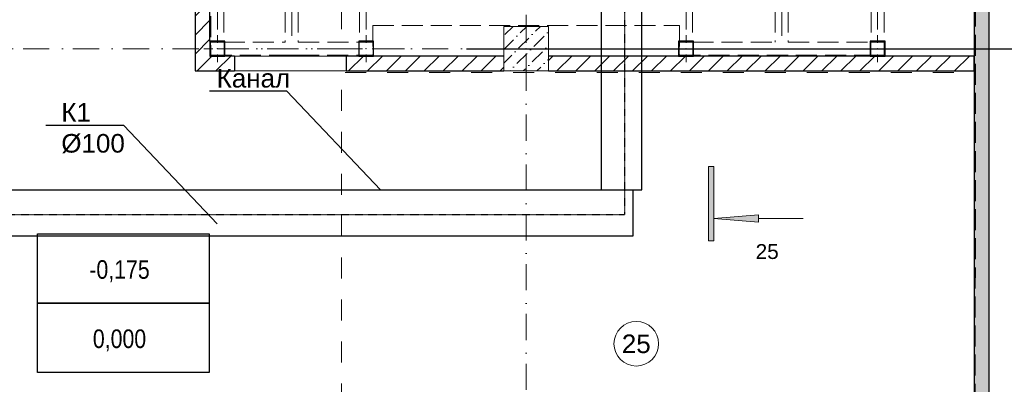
# Model space of a CAD drawing. Header units: millimetres. Extents: x -2890 to 117730, y -526 to 88572.
# Tile 60 of 65: x 97279 to 110514, y 57780 to 62686. Entities that reach past the tile are written whole.
import ezdxf
from ezdxf import colors
from ezdxf.entities.mleader import LeaderData, LeaderLine
from ezdxf.math import Vec2, Vec3

# ---------------------------------------------------------------- set-up
doc = ezdxf.new("R2010")
doc.units = ezdxf.units.MM
doc.header["$MEASUREMENT"] = 0
doc.set_wipeout_variables(frame=1)
for name, pattern in [('Wipeout_Contour', [1000, 0, -1000]), ('Невидимая', [3.912222, 2.822222, -1.09]), ('Штриховая', [564.444447, 282.222223, -282.222223]), ('Штрихпунктирная', [6.702778, 3.527778, -1.763889, 0, -1.411111])]:
    doc.linetypes.add(name, pattern=pattern)
for name, color, linetype in [('2D - Кладочный', 7, 'Continuous'), ('ВЕНТКАМЕРЫ - балки', 7, 'Continuous'), ('ВЕНТКАМЕРЫ -колонны', 7, 'Continuous'), ('ВК_К1', 34, 'Continuous'), ('ВК_Размер', 7, 'Continuous'), ('ВК_Текст', 7, 'Continuous'), ('Конструктив - Колонны', 7, 'Continuous'), ('Конструктив - Стены Блок 200 нов', 7, 'Continuous'), ('Конструктив - Стены Внутр сущ.', 7, 'Continuous'), ('Маркер - Разрез', 7, 'Continuous'), ('ПОЛ - Зоны перепадов', 7, 'Continuous'), ('Элемент Модели - Зона', 7, 'Continuous'), ('Элемент Модели - Оси', 7, 'Continuous')]:
    doc.layers.add(name, color=color, linetype=linetype)
doc.styles.get("Standard").update_dxf_attribs({"font": 'ARIALUNI.TTF', "height": 250})
doc.styles.add('СГЕНЕРИР_СТИЛЬ_1', font='ARIALN.TTF')
doc.styles.add('СГЕНЕРИР_СТИЛЬ_4', font='arial.ttf')
doc.styles.add('СГЕНЕРИР_СТИЛЬ_5', font='arial.ttf')
pattern_1 = [(45, (-30913.89, 8295.99), (-127.27922, 127.27922), [])]
pattern_2 = [(45, (-30913.89, 8295.99), (-70.71068, 70.71068), [])]

# ---------------------------------------------------------------- blocks, each defined once
blk = doc.blocks.new('_None')

msp = doc.modelspace()

# ---------------------------------------------------------------- hatches: boundary and pattern name
at = {"layer": 'Конструктив - Стены Внутр сущ.', "linetype": 'Continuous', "lineweight": 15, "ltscale": 100}
msp.add_hatch(color=7, dxfattribs=at).paths.add_polyline_path([(110111.1, 67596.1), (110111.1, 19116), (110311.1, 19116), (110311.1, 67596.1)])
at = {"layer": 'Маркер - Разрез', "linetype": 'Continuous', "lineweight": 5, "ltscale": 100}
for points in [[(106539.9, 59712.4), (106609.9, 59712.4), (106609.9, 60712.4), (106539.9, 60712.4)], [(106609.9, 60012.4), (107209.9, 59962.4), (107209.9, 60062.4)]]:
    msp.add_hatch(color=7, dxfattribs=at).paths.add_polyline_path(points)

# ---------------------------------------------------------------- linework, layer by layer
at = {"layer": '2D - Кладочный', "color": 7, "linetype": 'Continuous', "lineweight": 30, "ltscale": 100, "flags": 128}
msp.add_lwpolyline([(97516.6, 59803), (99827.8, 59803), (99827.8, 58871.4), (97516.6, 58871.4)], close=True, dxfattribs=at)
at = {"layer": '2D - Кладочный', "color": 1, "linetype": 'Continuous', "lineweight": 30, "ltscale": 100, "flags": 128}
msp.add_lwpolyline([(97516.6, 58871.4), (99827.8, 58871.4), (99827.8, 57939.8), (97516.6, 57939.8)], close=True, dxfattribs=at)
at = {"layer": 'ВЕНТКАМЕРЫ - балки', "color": 253, "linetype": 'Штрихпунктирная', "lineweight": 5, "ltscale": 100}
for p, q in [((99936.1, 80338), (99936.1, 62296)), ((100936.1, 80250.5), (100936.1, 62208.5)), ((101936.1, 80338), (101936.1, 62296)), ((106236.1, 80338), (106236.1, 62296)), ((108811.1, 80338), (108811.1, 62296)), ((99936.1, 62296), (101936.1, 62296)), ((106236.1, 62296), (108811.1, 62296))]:
    msp.add_line(p, q, dxfattribs=at)
at = {"layer": 'ВЕНТКАМЕРЫ - балки', "color": 253, "linetype": 'Невидимая', "lineweight": 5, "ltscale": 100}
for p, q in [((100023.6, 66708.5), (100023.6, 62383.5)), ((100848.6, 66708.5), (100848.6, 62383.5)), ((101023.6, 66708.5), (101023.6, 62383.5)), ((101848.6, 66708.5), (101848.6, 62383.5)), ((106323.6, 66708.5), (106323.6, 62383.5)), ((107436.1, 66708.5), (107436.1, 62383.5)), ((107611.1, 66708.5), (107611.1, 62383.5)), ((108723.6, 66708.5), (108723.6, 62383.5)), ((100023.6, 62383.5), (100848.6, 62383.5)), ((101023.6, 62383.5), (101848.6, 62383.5)), ((106323.6, 62383.5), (107436.1, 62383.5)), ((107611.1, 62383.5), (108723.6, 62383.5)), ((100848.6, 62208.5), (101023.6, 62208.5))]:
    msp.add_line(p, q, dxfattribs=at)
at = {"layer": 'ВЕНТКАМЕРЫ -колонны', "color": 7, "linetype": 'Continuous', "lineweight": 0, "ltscale": 100}
for p, q in [((99936.1, 62376), (99936.1, 62476)), ((101936.1, 62376), (101936.1, 62476)), ((106236.1, 62376), (106236.1, 62476)), ((108811.1, 62376), (108811.1, 62476)), ((100016.1, 62296), (100116.1, 62296)), ((101856.1, 62296), (101756.1, 62296)), ((102016.1, 62296), (102116.1, 62296)), ((106156.1, 62296), (106056.1, 62296)), ((106316.1, 62296), (106416.1, 62296)), ((108731.1, 62296), (108631.1, 62296)), ((108891.1, 62296), (108991.1, 62296))]:
    msp.add_line(p, q, dxfattribs=at)
for p in [(99936.1, 62296), (101936.1, 62296), (106236.1, 62296), (108811.1, 62296)]:
    msp.add_point(p, dxfattribs=at)
at = {"layer": 'ВК_Размер'}
msp.add_lwpolyline([(94255.4, 60397.7), (105519.3, 60397.7), (105519.3, 59775.7), (94255.4, 59775.7)], close=True, dxfattribs=at)
at = {"layer": 'Конструктив - Стены Внутр сущ.', "color": 7, "linetype": 'Continuous', "lineweight": 30, "ltscale": 100, "flags": 128}
for points in [[(110311.1, 18916), (110311.1, 67796.1)], [(110111.1, 67596.1), (110111.1, 19116)]]:
    msp.add_lwpolyline(points, dxfattribs=at)
at = {"layer": 'Маркер - Разрез', "color": 7, "linetype": 'Continuous', "lineweight": 5, "ltscale": 100}
for p, q in [((106609.9, 60712.4), (106539.9, 60712.4)), ((106539.9, 60712.4), (106539.9, 59712.4)), ((106609.9, 59712.4), (106609.9, 60712.4)), ((107209.9, 60012.4), (107809.9, 60012.4)), ((106539.9, 59712.4), (106609.9, 59712.4))]:
    msp.add_line(p, q, dxfattribs=at)
at = {"layer": 'Маркер - Разрез', "color": 7, "linetype": 'Continuous', "lineweight": 5, "ltscale": 100, "flags": 128}
msp.add_lwpolyline([(106609.9, 60012.4), (107209.9, 59962.4), (107209.9, 60062.4)], close=True, dxfattribs=at)
at = {"layer": 'ПОЛ - Зоны перепадов', "color": 7, "linetype": 'Невидимая', "lineweight": 5, "ltscale": 100, "flags": 128}
msp.add_lwpolyline([(110111.1, 44596), (110132.8, 67596.1), (108911.3, 67596.1), (108911.3, 70556), (109311.1, 70556), (109311.1, 80646), (59036.1, 80646), (59036.1, 44596)], close=True, dxfattribs=at)
at = {"layer": 'Элемент Модели - Зона', "color": 7, "linetype": 'Continuous', "lineweight": 0, "ltscale": 100, "flags": 128}
msp.add_lwpolyline([(105866.9, 58326, 1), (105266.9, 58326, 1)], format="xyb", close=True, dxfattribs=at)

# ---------------------------------------------------------------- texts
at = {"layer": '2D - Кладочный', "color": 7, "linetype": 'Continuous', "lineweight": 15, "ltscale": 100, "insert": (98620.4, 59302), "char_height": 250, "attachment_point": 5, "style": 'СГЕНЕРИР_СТИЛЬ_1'}
msp.add_mtext('\\A1;-0,175', dxfattribs=at)
at = {"layer": '2D - Кладочный', "color": 1, "linetype": 'Continuous', "lineweight": 30, "ltscale": 100, "insert": (98620.4, 58370.5), "char_height": 250, "attachment_point": 5, "style": 'СГЕНЕРИР_СТИЛЬ_1'}
msp.add_mtext('\\A1;0,000', dxfattribs=at)
at = {"layer": 'Маркер - Разрез', "color": 7, "linetype": 'Continuous', "lineweight": 0, "ltscale": 100, "insert": (107326.7, 59666.7), "char_height": 200, "attachment_point": 2, "style": 'СГЕНЕРИР_СТИЛЬ_5'}
msp.add_mtext('\\A1;\\pt0;25', dxfattribs=at)
at = {"layer": 'Элемент Модели - Зона', "color": 7, "linetype": 'Continuous', "lineweight": 0, "ltscale": 100, "insert": (105566.9, 58323.9), "char_height": 250, "attachment_point": 5, "style": 'СГЕНЕРИР_СТИЛЬ_4'}
msp.add_mtext('\\A1;25', dxfattribs=at)

# ---------------------------------------------------------------- leaders
at = {"layer": 'ВК_Текст', "ltscale": 100}
ml = msp.add_multileader_mtext('Standard', dxfattribs=at)
ml.set_content('К1 %%C100', color=256)
ml.set_leader_properties(color=256, linetype='ByLayer', lineweight=-1)
ml.set_arrow_properties(name='NONE')
ml.build(insert=Vec2(0, 0))
ml.multileader.update_dxf_attribs({"text_left_attachment_type": 6, "text_right_attachment_type": 6, "dogleg_length": 0.36, "arrow_head_size": 18})
ctx = ml.context
ctx.base_point, ctx.char_height, ctx.arrow_head_size, ctx.landing_gap_size, ctx.plane_origin = Vec3(97829.1, 61264.6), 250, 18, 9, Vec3(87386.5, 56564.9)
ctx.left_attachment, ctx.right_attachment = 6, 6
notes = []
notes.append((ctx, [(1, (1, 1, 0), (98677.8, 61264.6), (-1, 0), 0.36, [(0, [(99935.2, 59938.9)], 0, [])])]))
ctx.mtext.insert, ctx.mtext.width, ctx.mtext.flow_direction = Vec3(97838.1, 61564.6), 1026.549, 5
for ctx, leaders in notes:
    for number, flags, end, landing, length, lines in leaders:
        leader = LeaderData()
        leader.index, (leader.has_last_leader_line, leader.has_dogleg_vector, leader.attachment_direction) = number, flags
        leader.last_leader_point, leader.dogleg_vector, leader.dogleg_length = Vec3(end), Vec3(landing), length
        for number, points, colour, breaks in lines:
            line = LeaderLine()
            line.index, line.vertices, line.color, line.breaks = number, Vec3.list(points), colors.encode_raw_color(colour), breaks
            leader.lines.append(line)
        ctx.leaders.append(leader)

# ---------------------------------------------------------------- next in the draw order: wipeouts: each hides what was drawn before it
at = {"color": 254, "linetype": 'Wipeout_Contour', "lineweight": 0, "ltscale": 100}
for points in [[(99636.1, 62196), (99636.1, 61996), (99836.1, 62196)], [(103786.1, 62196), (101666.3, 62196), (101666.3, 61996), (103786.1, 61996)], [(110111.1, 62196), (104386.1, 62196), (104386.1, 61996), (110111.1, 61996)]]:
    msp.add_wipeout(points, dxfattribs=at).dxf.layer = 'Конструктив - Стены Блок 200 нов'

# ---------------------------------------------------------------- next in the draw order: hatches: boundary and pattern name
at = {"layer": 'ВЕНТКАМЕРЫ -колонны', "linetype": 'Continuous', "lineweight": 30, "ltscale": 100}
h = msp.add_hatch(color=252, dxfattribs=at)
h.paths.add_polyline_path([(102036.1, 62196), (102036.1, 62396), (101836.1, 62396), (101836.1, 62196)])
h.paths.add_polyline_path([(102028.1, 62204), (101844.1, 62204), (101844.1, 62388), (102028.1, 62388)], flags=0)
at = {"layer": 'ВЕНТКАМЕРЫ -колонны', "linetype": 'Continuous', "lineweight": 5, "ltscale": 100}
h = msp.add_hatch(dxfattribs=at)
h.set_pattern_fill('МЕТАЛЛ___ТВЕРДЫЙ_СПЛАВ_0006', scale=100, style=0, pattern_type=2)
h.set_pattern_definition(pattern_2)
h.paths.add_polyline_path([(102036.1, 62196), (102036.1, 62396), (101836.1, 62396), (101836.1, 62196)])
h.paths.add_polyline_path([(102028.1, 62204), (101844.1, 62204), (101844.1, 62388), (102028.1, 62388)], flags=0)
at = {"layer": 'ВЕНТКАМЕРЫ -колонны', "linetype": 'Continuous', "lineweight": 30, "ltscale": 100}
h = msp.add_hatch(color=252, dxfattribs=at)
h.paths.add_polyline_path([(106336.1, 62196), (106336.1, 62396), (106136.1, 62396), (106136.1, 62196)])
h.paths.add_polyline_path([(106328.1, 62204), (106144.1, 62204), (106144.1, 62388), (106328.1, 62388)], flags=0)
at = {"layer": 'ВЕНТКАМЕРЫ -колонны', "linetype": 'Continuous', "lineweight": 5, "ltscale": 100}
h = msp.add_hatch(dxfattribs=at)
h.set_pattern_fill('МЕТАЛЛ___ТВЕРДЫЙ_СПЛАВ_0006', scale=100, style=0, pattern_type=2)
h.set_pattern_definition(pattern_2)
h.paths.add_polyline_path([(106336.1, 62196), (106336.1, 62396), (106136.1, 62396), (106136.1, 62196)])
h.paths.add_polyline_path([(106328.1, 62204), (106144.1, 62204), (106144.1, 62388), (106328.1, 62388)], flags=0)
at = {"layer": 'ВЕНТКАМЕРЫ -колонны', "linetype": 'Continuous', "lineweight": 30, "ltscale": 100}
h = msp.add_hatch(color=252, dxfattribs=at)
h.paths.add_polyline_path([(108911.1, 62196), (108911.1, 62396), (108711.1, 62396), (108711.1, 62196)])
h.paths.add_polyline_path([(108903.1, 62204), (108719.1, 62204), (108719.1, 62388), (108903.1, 62388)], flags=0)
at = {"layer": 'ВЕНТКАМЕРЫ -колонны', "linetype": 'Continuous', "lineweight": 5, "ltscale": 100}
h = msp.add_hatch(dxfattribs=at)
h.set_pattern_fill('МЕТАЛЛ___ТВЕРДЫЙ_СПЛАВ_0006', scale=100, style=0, pattern_type=2)
h.set_pattern_definition(pattern_2)
h.paths.add_polyline_path([(108911.1, 62196), (108911.1, 62396), (108711.1, 62396), (108711.1, 62196)])
h.paths.add_polyline_path([(108903.1, 62204), (108719.1, 62204), (108719.1, 62388), (108903.1, 62388)], flags=0)
at = {"layer": 'Конструктив - Стены Блок 200 нов', "linetype": 'Continuous', "lineweight": 5, "ltscale": 100}
h = msp.add_hatch(dxfattribs=at)
h.set_pattern_fill('БЛОКИ_БЕТОННЫЕ_ЭФФЕКТИВН_7F', scale=100, style=0, pattern_type=2)
h.set_pattern_definition(pattern_1)
h.paths.add_polyline_path([(99636.1, 62196), (99636.1, 61996), (99836.1, 62196)])
h = msp.add_hatch(dxfattribs=at)
h.set_pattern_fill('БЛОКИ_БЕТОННЫЕ_ЭФФЕКТИВН_7F', scale=100, style=0, pattern_type=2)
h.set_pattern_definition(pattern_1)
h.paths.add_polyline_path([(103786.1, 62196), (101666.3, 62196), (101666.3, 61996), (103786.1, 61996)])
h = msp.add_hatch(dxfattribs=at)
h.set_pattern_fill('БЛОКИ_БЕТОННЫЕ_ЭФФЕКТИВН_7F', scale=100, style=0, pattern_type=2)
h.set_pattern_definition(pattern_1)
h.paths.add_polyline_path([(110111.1, 62196), (104386.1, 62196), (104386.1, 61996), (110111.1, 61996)])

# ---------------------------------------------------------------- next in the draw order: linework, layer by layer
at = {"layer": 'ВЕНТКАМЕРЫ - балки', "color": 253, "linetype": 'Штрихпунктирная', "lineweight": 5, "ltscale": 100}
msp.add_line((107523.6, 80250.5), (107523.6, 62208.5), dxfattribs=at)
at = {"layer": 'ВЕНТКАМЕРЫ - балки', "color": 253, "linetype": 'Невидимая', "lineweight": 5, "ltscale": 100}
for p, q in [((108898.6, 66708.5), (108898.6, 62208.5)), ((102023.6, 62608.5), (102023.6, 62208.5)), ((106148.6, 62608.5), (106148.6, 62208.5)), ((106148.6, 62208.5), (108898.6, 62208.5)), ((107436.1, 62208.5), (107611.1, 62208.5))]:
    msp.add_line(p, q, dxfattribs=at)
at = {"layer": 'ВЕНТКАМЕРЫ -колонны', "color": 7, "linetype": 'Continuous', "lineweight": 0, "ltscale": 100}
for p, q in [((101936.1, 62216), (101936.1, 62116)), ((106236.1, 62216), (106236.1, 62116)), ((108811.1, 62216), (108811.1, 62116))]:
    msp.add_line(p, q, dxfattribs=at)
at = {"layer": 'ВЕНТКАМЕРЫ -колонны', "color": 7, "linetype": 'Continuous', "lineweight": 30, "ltscale": 100, "flags": 128}
for points in [[(102036.1, 62196), (102036.1, 62396), (101836.1, 62396), (101836.1, 62196)], [(102028.1, 62204), (101844.1, 62204), (101844.1, 62388), (102028.1, 62388)], [(106336.1, 62196), (106336.1, 62396), (106136.1, 62396), (106136.1, 62196)], [(106328.1, 62204), (106144.1, 62204), (106144.1, 62388), (106328.1, 62388)], [(108911.1, 62196), (108911.1, 62396), (108711.1, 62396), (108711.1, 62196)], [(108903.1, 62204), (108719.1, 62204), (108719.1, 62388), (108903.1, 62388)]]:
    msp.add_lwpolyline(points, close=True, dxfattribs=at)
at = {"layer": 'ВК_Размер'}
msp.add_lwpolyline([(105097.2, 60397.7), (105641.2, 60397.7), (105641.2, 79958.5), (105097.2, 79958.5)], close=True, dxfattribs=at)
at = {"layer": 'Конструктив - Стены Блок 200 нов', "color": 7, "linetype": 'Continuous', "lineweight": 15, "ltscale": 100}
for p, q in [((101586.2, 62196), (101616.2, 62196)), ((101586.2, 62196), (101616.2, 62196)), ((101616.2, 62196), (101666.3, 62196)), ((101616.2, 62196), (101666.3, 62196)), ((101586.2, 61996), (101616.2, 61996)), ((101586.2, 61996), (101616.2, 61996)), ((101616.2, 61996), (101666.3, 61996)), ((101616.2, 61996), (101666.3, 61996))]:
    msp.add_line(p, q, dxfattribs=at)
at = {"layer": 'Конструктив - Стены Блок 200 нов', "color": 7, "linetype": 'Continuous', "lineweight": 30, "ltscale": 100}
for p, q in [((101836.1, 62196), (101666.3, 62196)), ((101666.3, 62196), (101666.3, 62101)), ((101666.3, 62101), (101666.3, 61996)), ((103786.1, 62196), (102036.1, 62196)), ((106136.1, 62196), (104386.1, 62196)), ((108711.1, 62196), (106336.1, 62196)), ((110111.1, 62196), (108911.1, 62196)), ((101666.3, 61996), (103786.1, 61996)), ((104386.1, 61996), (110111.1, 61996))]:
    msp.add_line(p, q, dxfattribs=at)
at = {"layer": 'Конструктив - Стены Блок 200 нов', "color": 7, "linetype": 'Continuous', "lineweight": 30, "ltscale": 100, "flags": 128}
msp.add_lwpolyline([(110111.1, 61996), (110111.1, 62196)], dxfattribs=at)

# ---------------------------------------------------------------- next in the draw order: wipeouts: each hides what was drawn before it
at = {"color": 254, "linetype": 'Wipeout_Contour', "lineweight": 0, "ltscale": 100}
for points, layer in [([(103786.1, 61996), (104386.1, 61996), (104386.1, 62596), (103786.1, 62596)], 'Конструктив - Колонны'), ([(99836.1, 62196), (99636.1, 61996), (99836.1, 61996)], 'Конструктив - Стены Блок 200 нов')]:
    msp.add_wipeout(points, dxfattribs=at).dxf.layer = layer

# ---------------------------------------------------------------- next in the draw order: hatches: boundary and pattern name
at = {"layer": 'Конструктив - Колонны', "linetype": 'Continuous', "lineweight": 15, "ltscale": 100}
h = msp.add_hatch(dxfattribs=at)
h.set_pattern_fill('БЕТОН_01_0006', scale=100, style=0, pattern_type=2)
h.set_pattern_definition([(45, (-30913.9, 8296), (-183.84776, 183.84776), [195, -65, 0, -65]), (45, (-30890.9, 8502.82), (-183.84776, 183.84776), [195, -65, 0, -65])])
h.paths.add_polyline_path([(103786.1, 61996), (104386.1, 61996), (104386.1, 62596), (103786.1, 62596)])
at = {"layer": 'Конструктив - Стены Блок 200 нов', "linetype": 'Continuous', "lineweight": 5, "ltscale": 100}
h = msp.add_hatch(dxfattribs=at)
h.set_pattern_fill('БЛОКИ_БЕТОННЫЕ_ЭФФЕКТИВН_7F', scale=100, style=0, pattern_type=2)
h.set_pattern_definition(pattern_1)
h.paths.add_polyline_path([(99836.1, 62196), (99636.1, 61996), (99836.1, 61996)])

# ---------------------------------------------------------------- next in the draw order: linework, layer by layer
at = {"layer": '2D - Кладочный', "color": 160, "linetype": 'Continuous', "lineweight": 30, "ltscale": 100}
msp.add_line((103284.8, 62296), (114954, 62296), dxfattribs=at)
at = {"layer": 'ВЕНТКАМЕРЫ - балки', "color": 253, "linetype": 'Невидимая', "lineweight": 5, "ltscale": 100}
msp.add_line((102023.6, 62608.5), (106148.6, 62608.5), dxfattribs=at)
at = {"layer": 'Конструктив - Колонны', "color": 7, "linetype": 'Continuous', "lineweight": 0, "ltscale": 100}
for p, q in [((104086.1, 62376), (104086.1, 62676)), ((104006.1, 62296), (103706.1, 62296)), ((104086.1, 62216), (104086.1, 61916)), ((104166.1, 62296), (104466.1, 62296))]:
    msp.add_line(p, q, dxfattribs=at)
at = {"layer": 'Конструктив - Колонны', "color": 7, "linetype": 'Continuous', "lineweight": 15, "ltscale": 100, "flags": 128}
msp.add_lwpolyline([(103786.1, 61996), (104386.1, 61996), (104386.1, 62596), (103786.1, 62596)], close=True, dxfattribs=at)
at = {"layer": 'Конструктив - Колонны', "color": 7, "linetype": 'Continuous', "lineweight": 0, "ltscale": 100}
msp.add_point((104086.1, 62296), dxfattribs=at)
at = {"layer": 'Конструктив - Стены Блок 200 нов', "color": 7, "linetype": 'Continuous', "lineweight": 30, "ltscale": 100}
msp.add_line((99636.1, 62196), (99636.1, 61996), dxfattribs=at)
at = {"layer": 'Элемент Модели - Зона', "color": 253, "linetype": 'Штриховая', "lineweight": 15, "flags": 128}
for points in [[(101603.2, 62296), (103786.1, 62296), (103786.1, 62596), (104386.1, 62596), (104386.1, 62296), (110111.1, 62296), (110111.1, 62796), (110111.1, 65816), (110111.1, 70976), (101603.2, 70976)], [(101603.2, 53296), (103786.1, 53296), (103786.1, 53596), (104386.1, 53596), (104386.1, 53296), (110111.1, 53296), (110111.1, 53796), (110111.1, 56816), (110111.1, 61976), (101603.2, 61976)]]:
    msp.add_lwpolyline(points, close=True, dxfattribs=at)
at = {"layer": 'Элемент Модели - Оси', "color": 7, "linetype": 'Штрихпунктирная', "lineweight": 15, "ltscale": 100}
msp.add_line((104086.1, 82191.7), (104086.1, 15620.8), dxfattribs=at)

# ---------------------------------------------------------------- next in the draw order: wipeouts: each hides what was drawn before it
at = {"color": 254, "linetype": 'Wipeout_Contour', "lineweight": 0, "ltscale": 100}
msp.add_wipeout([(99836.1, 62196), (99836.1, 61996), (100166.3, 61996), (100166.3, 62196)], dxfattribs=at).dxf.layer = 'Конструктив - Стены Блок 200 нов'

# ---------------------------------------------------------------- next in the draw order: hatches: boundary and pattern name
at = {"layer": 'Конструктив - Стены Блок 200 нов', "linetype": 'Continuous', "lineweight": 5, "ltscale": 100}
h = msp.add_hatch(dxfattribs=at)
h.set_pattern_fill('БЛОКИ_БЕТОННЫЕ_ЭФФЕКТИВН_7F', scale=100, style=0, pattern_type=2)
h.set_pattern_definition(pattern_1)
h.paths.add_polyline_path([(99836.1, 62196), (99836.1, 61996), (100166.3, 61996), (100166.3, 62196)])

# ---------------------------------------------------------------- next in the draw order: linework, layer by layer
at = {"layer": 'ВЕНТКАМЕРЫ -колонны', "color": 7, "linetype": 'Continuous', "lineweight": 0, "ltscale": 100}
msp.add_line((99936.1, 62216), (99936.1, 62116), dxfattribs=at)
at = {"layer": 'Конструктив - Стены Блок 200 нов', "color": 7, "linetype": 'Continuous', "lineweight": 30, "ltscale": 100}
for p, q in [((100166.3, 62196), (100036.1, 62196)), ((100166.3, 62196), (100166.3, 62101)), ((100166.3, 62101), (100166.3, 61996)), ((99636.1, 61996), (99836.1, 61996)), ((99836.1, 61996), (100166.3, 61996))]:
    msp.add_line(p, q, dxfattribs=at)
at = {"layer": 'Конструктив - Стены Блок 200 нов', "color": 7, "linetype": 'Continuous', "lineweight": 15, "ltscale": 100}
for p, q in [((100166.3, 62196), (101586.2, 62196)), ((100166.3, 62196), (101586.2, 62196)), ((100166.3, 61996), (101586.2, 61996)), ((100166.3, 61996), (101586.2, 61996))]:
    msp.add_line(p, q, dxfattribs=at)

# ---------------------------------------------------------------- next in the draw order: leaders
at = {"layer": 'ВК_Текст', "ltscale": 100}
ml = msp.add_multileader_mtext('Standard', dxfattribs=at)
ml.set_content('Канал', color=256)
ml.set_leader_properties(color=256, linetype='ByLayer', lineweight=-1)
ml.set_arrow_properties(name='NONE')
ml.build(insert=Vec2(0, 0))
ml.multileader.update_dxf_attribs({"text_left_attachment_type": 6, "text_right_attachment_type": 6, "dogleg_length": 0.36, "arrow_head_size": 18})
ctx = ml.context
ctx.base_point, ctx.char_height, ctx.arrow_head_size, ctx.landing_gap_size, ctx.plane_origin = Vec3(99917.4, 61723.3), 250, 18, 9, Vec3(89578, 57023.7)
ctx.left_attachment, ctx.right_attachment = 6, 6
notes = []
notes.append((ctx, [(1, (1, 1, 0), (100869.3, 61723.3), (-1, 0), 0.36, [(0, [(102126.7, 60397.7)], 0, [])])]))
ctx.mtext.insert, ctx.mtext.width, ctx.mtext.flow_direction = Vec3(99926.4, 62023.3), 1026.549, 5
for ctx, leaders in notes:
    for number, flags, end, landing, length, lines in leaders:
        leader = LeaderData()
        leader.index, (leader.has_last_leader_line, leader.has_dogleg_vector, leader.attachment_direction) = number, flags
        leader.last_leader_point, leader.dogleg_vector, leader.dogleg_length = Vec3(end), Vec3(landing), length
        for number, points, colour, breaks in lines:
            line = LeaderLine()
            line.index, line.vertices, line.color, line.breaks = number, Vec3.list(points), colors.encode_raw_color(colour), breaks
            leader.lines.append(line)
        ctx.leaders.append(leader)

# ---------------------------------------------------------------- next in the draw order: wipeouts: each hides what was drawn before it
at = {"color": 254, "linetype": 'Wipeout_Contour', "lineweight": 0, "ltscale": 100}
msp.add_wipeout([(99836.1, 62196), (99836.1, 70996), (99636.1, 70996), (99636.1, 62196)], dxfattribs=at).dxf.layer = 'Конструктив - Стены Блок 200 нов'

# ---------------------------------------------------------------- next in the draw order: hatches: boundary and pattern name
at = {"layer": 'ВЕНТКАМЕРЫ -колонны', "linetype": 'Continuous', "lineweight": 30, "ltscale": 100}
h = msp.add_hatch(color=252, dxfattribs=at)
h.paths.add_polyline_path([(100036.1, 62196), (100036.1, 62396), (99836.1, 62396), (99836.1, 62196)])
h.paths.add_polyline_path([(100028.1, 62204), (99844.1, 62204), (99844.1, 62388), (100028.1, 62388)], flags=0)
at = {"layer": 'ВЕНТКАМЕРЫ -колонны', "linetype": 'Continuous', "lineweight": 5, "ltscale": 100}
h = msp.add_hatch(dxfattribs=at)
h.set_pattern_fill('МЕТАЛЛ___ТВЕРДЫЙ_СПЛАВ_0006', scale=100, style=0, pattern_type=2)
h.set_pattern_definition(pattern_2)
h.paths.add_polyline_path([(100036.1, 62196), (100036.1, 62396), (99836.1, 62396), (99836.1, 62196)])
h.paths.add_polyline_path([(100028.1, 62204), (99844.1, 62204), (99844.1, 62388), (100028.1, 62388)], flags=0)
at = {"layer": 'Конструктив - Стены Блок 200 нов', "linetype": 'Continuous', "lineweight": 5, "ltscale": 100}
h = msp.add_hatch(dxfattribs=at)
h.set_pattern_fill('БЛОКИ_БЕТОННЫЕ_ЭФФЕКТИВН_7F', scale=100, style=0, pattern_type=2)
h.set_pattern_definition(pattern_1)
h.paths.add_polyline_path([(99836.1, 62196), (99836.1, 70996), (99636.1, 70996), (99636.1, 62196)])

# ---------------------------------------------------------------- next in the draw order: linework, layer by layer
at = {"layer": 'ВЕНТКАМЕРЫ - балки', "color": 253, "linetype": 'Невидимая', "lineweight": 5, "ltscale": 100}
for p, q in [((99848.6, 80338), (99848.6, 62208.5)), ((99848.6, 62208.5), (102023.6, 62208.5))]:
    msp.add_line(p, q, dxfattribs=at)
at = {"layer": 'ВЕНТКАМЕРЫ -колонны', "color": 7, "linetype": 'Continuous', "lineweight": 0, "ltscale": 100}
msp.add_line((99856.1, 62296), (99756.1, 62296), dxfattribs=at)
at = {"layer": 'ВЕНТКАМЕРЫ -колонны', "color": 7, "linetype": 'Continuous', "lineweight": 30, "ltscale": 100, "flags": 128}
for points in [[(100036.1, 62196), (100036.1, 62396), (99836.1, 62396), (99836.1, 62196)], [(100028.1, 62204), (99844.1, 62204), (99844.1, 62388), (100028.1, 62388)]]:
    msp.add_lwpolyline(points, close=True, dxfattribs=at)
at = {"layer": 'ВК_К1', "linetype": 'Штрихпунктирная'}
msp.add_lwpolyline([(85706, 80046), (85706, 79715.2), (105409.1, 79715.2, -0.4142136), (105409.6, 79714.7), (105409.6, 60061.1), (93886.6, 60061.1, 0.4142136), (93886.1, 60060.6), (93886.1, 19935.2), (109921, 19935.2)], format="xyb", dxfattribs=at)
at = {"layer": 'Конструктив - Стены Блок 200 нов', "color": 7, "linetype": 'Continuous', "lineweight": 30, "ltscale": 100}
for p, q in [((99636.1, 70996), (99636.1, 62196)), ((99836.1, 62396), (99836.1, 66696)), ((99636.1, 62196), (99636.1, 61996))]:
    msp.add_line(p, q, dxfattribs=at)
at = {"layer": 'Элемент Модели - Оси', "color": 7, "linetype": 'Штрихпунктирная', "lineweight": 15, "ltscale": 100}
msp.add_line((3470.8, 62296), (114954, 62296), dxfattribs=at)

doc.saveas('drawing.dxf')
